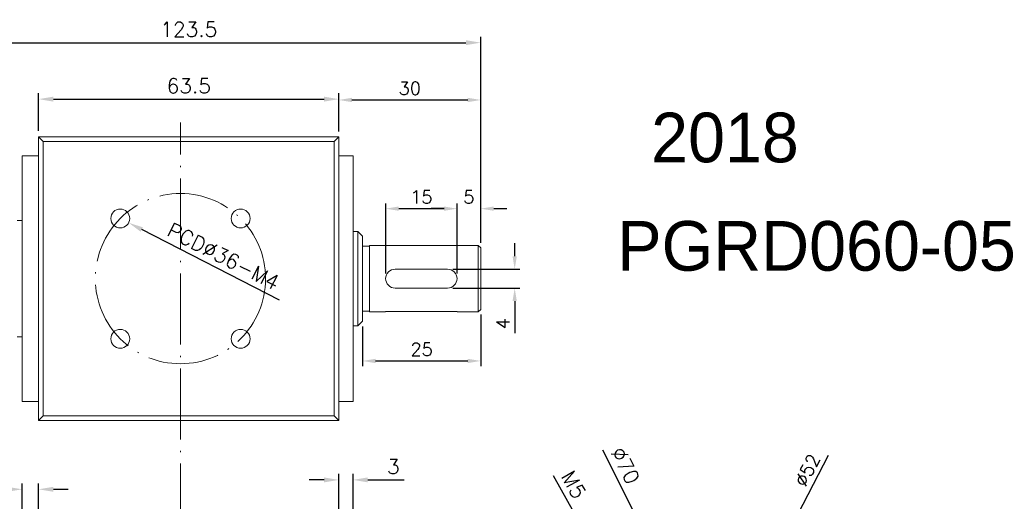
# Model space of a CAD drawing. Header units: inches. Extents: x 2108 to 2457, y 298 to 936.
# Tile 4 of 6: x 2248 to 2457, y 498 to 600. Entities that reach past the tile are written whole.
import ezdxf

# ---------------------------------------------------------------- set-up
doc = ezdxf.new("R2010")
doc.units = ezdxf.units.IN
doc.header["$MEASUREMENT"] = 0
doc.linetypes.add('CEN', pattern=[0.67, 0.5, -0.08, 0.01, -0.08])
doc.layers.add('CEN', color=1, linetype='CEN', lineweight=15)
doc.layers.add('HATCH', color=2, linetype='Continuous', lineweight=18)
doc.styles.get("Standard").update_dxf_attribs({"font": 'txt.shx', "bigfont": 'chineset.shx'})
doc.dimstyles.new('002', dxfattribs={"dimscale": 1.1, "dimtxt": 2.5, "dimasz": 2.5, "dimexe": 1, "dimexo": 1, "dimgap": 1, "dimtad": 1, "dimdsep": 46, "dimtxsty": 'Standard', "dimcen": 0.09, "dimadec": 1, "dimazin": 2, "dimtfac": 1, "dimtofl": 0, "dimtmove": 0, "dimatfit": 3, "dimfxl": 1, "dimtolj": 1, "dimtzin": 0, "dimarcsym": 0})
doc.dimstyles.new('RA60', dxfattribs={"dimscale": 1.25, "dimtxt": 2.5, "dimasz": 2.5, "dimexe": 1, "dimexo": 1, "dimgap": 1, "dimtad": 1, "dimdsep": 46, "dimtxsty": 'Standard', "dimcen": 0, "dimadec": 0, "dimazin": 2, "dimtfac": 1, "dimtofl": 0, "dimtmove": 0, "dimatfit": 3, "dimfxl": 1, "dimtolj": 1, "dimtzin": 0, "dimarcsym": 0})

# ---------------------------------------------------------------- blocks, each defined once
blk = doc.blocks.new('*D137')
at = {"layer": 'Defpoints', "color": 0, "transparency": 16777216}
for p in [(2315.98, 583.03), (2252.48, 575.06), (2315.98, 575.06)]:
    blk.add_point(p, dxfattribs=at)
at = {"layer": 'HATCH', "color": 0, "lineweight": -2, "transparency": 16777216}
for p, q in [((2252.48, 576.31), (2252.48, 584.28)), ((2315.98, 576.31), (2315.98, 584.28)), ((2255.6, 583.03), (2312.85, 583.03))]:
    blk.add_line(p, q, dxfattribs=at)
at = {"layer": 'HATCH', "color": 0, "transparency": 16777216}
for points in [[(2255.6, 583.55), (2255.6, 582.5), (2252.48, 583.03)], [(2312.85, 583.55), (2312.85, 582.5), (2315.98, 583.03)]]:
    blk.add_solid(points, dxfattribs=at)
at = {"layer": 'HATCH', "color": 0, "transparency": 16777216, "insert": (2284.23, 585.84), "char_height": 3.125, "attachment_point": 5}
blk.add_mtext('\\A1;63.5', dxfattribs=at)
blk = doc.blocks.new('*D138')
at = {"layer": 'Defpoints', "color": 0, "transparency": 16777216}
for p in [(2267.97, 558.7), (2271.53, 556.87)]:
    blk.add_point(p, dxfattribs=at)
at = {"layer": 'HATCH', "color": 0, "lineweight": -2, "transparency": 16777216}
blk.add_line((2303.41, 540.52), (2274.31, 555.45), dxfattribs=at)
at = {"layer": 'HATCH', "color": 0, "transparency": 16777216}
blk.add_solid([(2274.55, 555.91), (2274.07, 554.98), (2271.53, 556.87)], dxfattribs=at)
at = {"layer": 'HATCH', "color": 0, "transparency": 16777216, "insert": (2291.53, 549.77), "char_height": 3.125, "attachment_point": 5, "rotation": 332.8403}
blk.add_mtext('\\A1;PCD%%c36-M4', dxfattribs=at)
blk = doc.blocks.new('*D150')
at = {"layer": 'Defpoints', "color": 0, "transparency": 16777216}
for p in [(2345.98, 582.85), (2315.98, 575.06), (2345.98, 551.56)]:
    blk.add_point(p, dxfattribs=at)
at = {"layer": 'HATCH', "color": 0, "lineweight": -2, "transparency": 16777216}
for p, q in [((2315.98, 576.16), (2315.98, 583.95)), ((2345.98, 552.66), (2345.98, 583.95)), ((2318.73, 582.85), (2343.23, 582.85))]:
    blk.add_line(p, q, dxfattribs=at)
at = {"layer": 'HATCH', "color": 0, "transparency": 16777216}
for points in [[(2318.73, 583.31), (2318.73, 582.39), (2315.98, 582.85)], [(2343.23, 583.31), (2343.23, 582.39), (2345.98, 582.85)]]:
    blk.add_solid(points, dxfattribs=at)
at = {"layer": 'HATCH', "color": 0, "transparency": 16777216, "insert": (2330.98, 585.32), "char_height": 2.75, "attachment_point": 5}
blk.add_mtext('\\A1;30', dxfattribs=at)
blk = doc.blocks.new('*D140')
at = {"layer": 'Defpoints', "color": 0, "transparency": 16777216}
for p in [(2248.98, 500.5), (2252.48, 491.68), (2248.98, 487.68)]:
    blk.add_point(p, dxfattribs=at)
at = {"layer": 'HATCH', "color": 0, "lineweight": -2, "transparency": 16777216}
for p, q in [((2245.85, 500.5), (2233.98, 500.5)), ((2248.98, 488.93), (2248.98, 501.75)), ((2252.48, 492.93), (2252.48, 501.75)), ((2255.6, 500.5), (2258.73, 500.5))]:
    blk.add_line(p, q, dxfattribs=at)
at = {"layer": 'HATCH', "color": 0, "transparency": 16777216}
for points in [[(2245.85, 501.02), (2245.85, 499.97), (2248.98, 500.5)], [(2255.6, 501.02), (2255.6, 499.97), (2252.48, 500.5)]]:
    blk.add_solid(points, dxfattribs=at)
at = {"layer": 'HATCH', "color": 0, "transparency": 16777216, "insert": (2238.35, 503.31), "char_height": 3.125, "attachment_point": 5}
blk.add_mtext('\\A1;3.5', dxfattribs=at)
blk = doc.blocks.new('*D141')
at = {"layer": 'Defpoints', "color": 0, "transparency": 16777216}
for p in [(2318.98, 502.49), (2315.98, 491.68), (2318.98, 487.68)]:
    blk.add_point(p, dxfattribs=at)
at = {"layer": 'HATCH', "color": 0, "lineweight": -2, "transparency": 16777216}
for p, q in [((2312.85, 502.49), (2309.73, 502.49)), ((2315.98, 492.93), (2315.98, 503.74)), ((2318.98, 488.93), (2318.98, 503.74)), ((2322.1, 502.49), (2329.81, 502.49))]:
    blk.add_line(p, q, dxfattribs=at)
at = {"layer": 'HATCH', "color": 0, "transparency": 16777216}
for points in [[(2312.85, 503.01), (2312.85, 501.97), (2315.98, 502.49)], [(2322.1, 503.01), (2322.1, 501.97), (2318.98, 502.49)]]:
    blk.add_solid(points, dxfattribs=at)
at = {"layer": 'HATCH', "color": 0, "transparency": 16777216, "insert": (2327.52, 505.3), "char_height": 3.125, "attachment_point": 5}
blk.add_mtext('\\A1;3', dxfattribs=at)
blk = doc.blocks.new('*D155')
at = {"layer": 'Defpoints', "color": 0, "transparency": 16777216}
for p in [(2379.8, 492.89), (2411.37, 430.41)]:
    blk.add_point(p, dxfattribs=at)
at = {"layer": 'HATCH', "color": 0, "lineweight": -2, "transparency": 16777216}
blk.add_line((2371.73, 508.85), (2378.39, 495.68), dxfattribs=at)
at = {"layer": 'HATCH', "color": 0, "transparency": 16777216}
blk.add_solid([(2378.85, 495.91), (2377.92, 495.44), (2379.8, 492.89)], dxfattribs=at)
at = {"layer": 'HATCH', "color": 0, "transparency": 16777216, "insert": (2376.57, 505.52), "char_height": 3.125, "attachment_point": 5, "rotation": 296.8087}
blk.add_mtext('\\A1;∅70', dxfattribs=at)
blk = doc.blocks.new('*D146')
at = {"layer": 'Defpoints', "color": 0, "transparency": 16777216}
for p in [(2369.62, 488.58), (2372.05, 484.22)]:
    blk.add_point(p, dxfattribs=at)
at = {"layer": 'HATCH', "color": 0, "lineweight": -2, "transparency": 16777216}
blk.add_line((2361.31, 503.44), (2368.09, 491.31), dxfattribs=at)
at = {"layer": 'HATCH', "color": 0, "transparency": 16777216}
blk.add_solid([(2368.55, 491.56), (2367.64, 491.06), (2369.62, 488.58)], dxfattribs=at)
at = {"layer": 'HATCH', "color": 0, "transparency": 16777216, "insert": (2365.65, 501.45), "char_height": 3.125, "attachment_point": 5, "rotation": 299.1914}
blk.add_mtext('\\A1;M5', dxfattribs=at)
blk = doc.blocks.new('*D156')
at = {"layer": 'Defpoints', "color": 0, "transparency": 16777216}
for p in [(2340.98, 559.86), (2325.88, 545.06), (2340.98, 545.06)]:
    blk.add_point(p, dxfattribs=at)
at = {"layer": 'HATCH', "color": 0, "lineweight": -2, "transparency": 16777216}
for p, q in [((2325.88, 546.16), (2325.88, 560.96)), ((2340.98, 546.16), (2340.98, 560.96)), ((2328.63, 559.86), (2338.23, 559.86))]:
    blk.add_line(p, q, dxfattribs=at)
at = {"layer": 'HATCH', "color": 0, "transparency": 16777216}
for points in [[(2328.63, 560.32), (2328.63, 559.41), (2325.88, 559.86)], [(2338.23, 560.32), (2338.23, 559.41), (2340.98, 559.86)]]:
    blk.add_solid(points, dxfattribs=at)
at = {"layer": 'HATCH', "color": 0, "transparency": 16777216, "insert": (2333.43, 562.34), "char_height": 2.75, "attachment_point": 5}
blk.add_mtext('\\A1;15', dxfattribs=at)
blk = doc.blocks.new('*D157')
at = {"layer": 'Defpoints', "color": 0, "transparency": 16777216}
for p in [(2345.98, 559.86), (2345.98, 551.56), (2340.98, 545.06)]:
    blk.add_point(p, dxfattribs=at)
at = {"layer": 'HATCH', "color": 0, "lineweight": -2, "transparency": 16777216}
for p, q in [((2340.98, 546.16), (2340.98, 560.96)), ((2345.98, 552.66), (2345.98, 560.96)), ((2338.23, 559.86), (2335.48, 559.86)), ((2348.73, 559.86), (2351.48, 559.86))]:
    blk.add_line(p, q, dxfattribs=at)
at = {"layer": 'HATCH', "color": 0, "transparency": 16777216}
for points in [[(2338.23, 560.32), (2338.23, 559.41), (2340.98, 559.86)], [(2348.73, 560.32), (2348.73, 559.41), (2345.98, 559.86)]]:
    blk.add_solid(points, dxfattribs=at)
at = {"layer": 'HATCH', "color": 0, "transparency": 16777216, "insert": (2343.48, 562.34), "char_height": 2.75, "attachment_point": 5}
blk.add_mtext('\\A1;5', dxfattribs=at)
blk = doc.blocks.new('*D158')
at = {"layer": 'Defpoints', "color": 0, "transparency": 16777216}
for p in [(2338.98, 547.06), (2338.98, 543.06), (2353.17, 543.06)]:
    blk.add_point(p, dxfattribs=at)
at = {"layer": 'HATCH', "color": 0, "lineweight": -2, "transparency": 16777216}
for p, q in [((2353.17, 549.81), (2353.17, 552.56)), ((2340.08, 547.06), (2354.27, 547.06)), ((2340.08, 543.06), (2354.27, 543.06)), ((2353.17, 540.31), (2353.17, 533.53))]:
    blk.add_line(p, q, dxfattribs=at)
at = {"layer": 'HATCH', "color": 0, "transparency": 16777216}
for points in [[(2352.71, 549.81), (2353.63, 549.81), (2353.17, 547.06)], [(2352.71, 540.31), (2353.63, 540.31), (2353.17, 543.06)]]:
    blk.add_solid(points, dxfattribs=at)
at = {"layer": 'HATCH', "color": 0, "transparency": 16777216, "insert": (2350.7, 535.54), "char_height": 2.75, "attachment_point": 5, "rotation": 90}
blk.add_mtext('\\A1;4', dxfattribs=at)
blk = doc.blocks.new('*D163')
at = {"layer": 'Defpoints', "color": 0, "transparency": 16777216}
for p in [(2345.98, 538.56), (2320.98, 536.06), (2345.98, 527.65)]:
    blk.add_point(p, dxfattribs=at)
at = {"layer": 'HATCH', "color": 0, "lineweight": -2, "transparency": 16777216}
for p, q in [((2345.98, 537.46), (2345.98, 526.55)), ((2320.98, 534.96), (2320.98, 526.55)), ((2323.73, 527.65), (2343.23, 527.65))]:
    blk.add_line(p, q, dxfattribs=at)
at = {"layer": 'HATCH', "color": 0, "transparency": 16777216}
for points in [[(2323.73, 528.1), (2323.73, 527.19), (2320.98, 527.65)], [(2343.23, 528.1), (2343.23, 527.19), (2345.98, 527.65)]]:
    blk.add_solid(points, dxfattribs=at)
at = {"layer": 'HATCH', "color": 0, "transparency": 16777216, "insert": (2333.48, 530.12), "char_height": 2.75, "attachment_point": 5}
blk.add_mtext('\\A1;25', dxfattribs=at)
blk = doc.blocks.new('*D164')
at = {"layer": 'Defpoints', "color": 0, "transparency": 16777216}
for p in [(2407.63, 484.77), (2383.74, 438.58)]:
    blk.add_point(p, dxfattribs=at)
at = {"layer": 'HATCH', "color": 0, "lineweight": -2, "transparency": 16777216}
for p, q in [((2419.46, 507.64), (2408.89, 487.22)), ((2395.59, 461.68), (2395.79, 461.68)), ((2395.69, 461.58), (2395.69, 461.78))]:
    blk.add_line(p, q, dxfattribs=at)
at = {"layer": 'HATCH', "color": 0, "transparency": 16777216}
blk.add_solid([(2408.49, 487.43), (2409.3, 487.01), (2407.63, 484.77)], dxfattribs=at)
at = {"layer": 'HATCH', "color": 0, "transparency": 16777216, "insert": (2415.07, 504.55), "char_height": 2.75, "attachment_point": 5, "rotation": 62.6559}
blk.add_mtext('\\A1;∅52', dxfattribs=at)
blk = doc.blocks.new('*D166')
at = {"layer": 'Defpoints', "color": 0, "transparency": 16777216}
for p in [(2345.98, 594.97), (2222.48, 551.56), (2345.98, 551.56)]:
    blk.add_point(p, dxfattribs=at)
at = {"layer": 'HATCH', "color": 0, "lineweight": -2, "transparency": 16777216}
for p, q in [((2222.48, 552.81), (2222.48, 596.22)), ((2345.98, 552.81), (2345.98, 596.22)), ((2225.6, 594.97), (2342.85, 594.97))]:
    blk.add_line(p, q, dxfattribs=at)
at = {"layer": 'HATCH', "color": 0, "transparency": 16777216}
for points in [[(2225.6, 595.49), (2225.6, 594.45), (2222.48, 594.97)], [(2342.85, 595.49), (2342.85, 594.45), (2345.98, 594.97)]]:
    blk.add_solid(points, dxfattribs=at)
at = {"layer": 'HATCH', "color": 0, "transparency": 16777216, "insert": (2284.23, 597.78), "char_height": 3.125, "attachment_point": 5}
blk.add_mtext('\\A1;123.5', dxfattribs=at)

msp = doc.modelspace()

# ---------------------------------------------------------------- linework, layer by layer
at = {"color": 7, "linetype": 'Continuous', "lineweight": 15}
for p, q in [((2253.477, 574.059), (2252.477, 575.059)), ((2252.477, 575.059), (2315.977, 575.059)), ((2252.477, 515.059), (2252.477, 575.059)), ((2314.977, 574.059), (2315.977, 575.059)), ((2315.977, 575.059), (2315.977, 515.059)), ((2314.977, 574.059), (2253.477, 574.059)), ((2253.477, 574.059), (2253.477, 516.059)), ((2314.977, 516.059), (2314.977, 574.059)), ((2252.477, 571.059), (2248.977, 571.059)), ((2248.977, 519.059), (2248.977, 571.059)), ((2318.977, 571.059), (2315.977, 571.059)), ((2318.977, 571.059), (2318.977, 519.059)), ((2248.977, 557.359), (2247.977, 557.359)), ((2319.977, 555.059), (2318.977, 555.059)), ((2320.977, 554.059), (2319.977, 555.059)), ((2319.977, 555.059), (2319.977, 535.059)), ((2320.977, 554.059), (2320.977, 536.059)), ((2322.477, 551.959), (2320.977, 551.959)), ((2345.477, 552.059), (2322.477, 552.059)), ((2322.477, 552.059), (2322.477, 538.059)), ((2345.977, 551.559), (2345.477, 552.059)), ((2345.477, 552.059), (2345.477, 538.059)), ((2345.977, 551.559), (2345.977, 538.559)), ((2327.877, 547.059), (2338.977, 547.059)), ((2327.877, 543.059), (2338.977, 543.059)), ((2320.977, 538.159), (2322.477, 538.159)), ((2322.477, 538.059), (2325.877, 538.059)), ((2325.877, 538.124), (2340.977, 538.124)), ((2325.877, 538.124), (2325.877, 538.059)), ((2340.977, 538.124), (2340.977, 538.059)), ((2340.977, 538.059), (2345.477, 538.059)), ((2345.477, 538.059), (2345.977, 538.559)), ((2319.977, 535.059), (2320.977, 536.059)), ((2318.977, 535.059), (2319.977, 535.059)), ((2247.977, 532.759), (2248.977, 532.759)), ((2248.977, 519.059), (2252.477, 519.059)), ((2315.977, 519.059), (2318.977, 519.059)), ((2252.477, 515.059), (2253.477, 516.059)), ((2315.977, 515.059), (2252.477, 515.059)), ((2253.477, 516.059), (2314.977, 516.059)), ((2315.977, 515.059), (2314.977, 516.059))]:
    msp.add_line(p, q, dxfattribs=at)
for centre in [(2269.749, 557.787), (2295.204, 557.788), (2269.75, 532.332), (2295.205, 532.333)]:
    msp.add_circle(centre, 2, dxfattribs=at)
for centre, start, end in [((2327.877, 545.059), 90, 270), ((2338.977, 545.059), 270, 90)]:
    msp.add_arc(centre, 2, start, end, dxfattribs=at)
at = {"layer": 'CEN', "color": 1, "linetype": 'CEN', "ltscale": 30}
msp.add_line((2282.477, 310.042), (2282.477, 578.067), dxfattribs=at)
msp.add_circle((2282.477, 545.06), 17.999, dxfattribs=at)

# ---------------------------------------------------------------- texts
at = {"layer": 'HATCH', "char_height": 10.5, "attachment_point": 1}
for s, insert in [('{\\fUtsaah|b0|i0|c136|p34;\\C1;2018}', (2382.023, 580.164)), ('{\\fUtsaah|b0|i0|c136|p34;PGRD060-05}', (2374.869, 557.237))]:
    msp.add_mtext_dynamic_manual_height_columns(s, width=189.66537, gutter_width=50, heights=[0], dxfattribs=dict(at, insert=insert))

# ---------------------------------------------------------------- dimensions: what is measured, and where the dimension line sits
at = {"layer": 'HATCH'}
for base, p1, p2, dimstyle, picture, middle in [((2345.977, 594.967), (2222.477, 551.559), (2345.977, 551.559), 'RA60', '*D166', (2284.227, 597.78)), ((2315.977, 583.025), (2252.477, 575.059), (2315.977, 575.059), 'RA60', '*D137', (2284.227, 585.838)), ((2345.977, 582.848), (2315.977, 575.059), (2345.977, 551.559), '002', '*D150', (2330.977, 585.323)), ((2345.977, 559.865), (2340.977, 545.059), (2345.977, 551.559), '002', '*D157', (2343.477, 562.34)), ((2345.977, 527.645), (2320.977, 536.059), (2345.977, 538.559), '002', '*D163', (2333.477, 530.12)), ((2248.977, 500.496), (2252.477, 491.679), (2248.977, 487.679), 'RA60', '*D140', (2238.352, 503.308))]:
    dim = msp.add_linear_dim(base=base, p1=p1, p2=p2, dimstyle=dimstyle, dxfattribs=at)
    dim.commit()
    dim.dimension.update_dxf_attribs({"geometry": picture, "text_midpoint": middle})
dim = msp.add_linear_dim(base=(2340.977, 559.865), p1=(2325.877, 545.059), p2=(2340.977, 545.059), dimstyle='002', override={"dimdec": 0}, dxfattribs=at)
dim.commit()
dim.dimension.update_dxf_attribs({"geometry": '*D156', "text_midpoint": (2333.427, 562.34)})
dim = msp.add_diameter_dim_2p(p1=(2267.97, 558.7), p2=(2271.529, 556.874), text='PCD%%c36-M4', dimstyle='RA60', dxfattribs=at)
dim.commit()
dim.dimension.update_dxf_attribs({"geometry": '*D138', "text_midpoint": (2291.534, 549.771)})
dim = msp.add_linear_dim(base=(2353.17, 543.059), p1=(2338.977, 547.059), p2=(2338.977, 543.059), angle=90, dimstyle='002', dxfattribs=at)
dim.commit()
dim.dimension.update_dxf_attribs({"geometry": '*D158', "text_midpoint": (2350.695, 535.542)})
for p1, p2, dimstyle, picture, middle in [((2411.369, 430.413), (2379.798, 492.889), 'RA60', '*D155', (2374.057, 504.251)), ((2383.744, 438.584), (2407.629, 484.774), '002', '*D164', (2417.266, 503.41))]:
    dim = msp.add_diameter_dim_2p(p1=p1, p2=p2, dimstyle=dimstyle, dxfattribs=at)
    dim.commit()
    dim.dimension.update_dxf_attribs({"geometry": picture, "text_midpoint": middle, "dimtype": 163})
dim = msp.add_linear_dim(base=(2318.977, 502.489), p1=(2315.977, 491.679), p2=(2318.977, 487.679), dimstyle='RA60', dxfattribs=at)
dim.commit()
dim.dimension.update_dxf_attribs({"geometry": '*D141', "text_midpoint": (2327.519, 502.489), "dimtype": 160})
dim = msp.add_diameter_dim_2p(p1=(2372.054, 484.218), p2=(2369.616, 488.583), text='M5', dimstyle='RA60', dxfattribs=at)
dim.commit()
dim.dimension.update_dxf_attribs({"geometry": '*D146', "text_midpoint": (2363.195, 500.075), "dimtype": 163})

doc.saveas('drawing.dxf')
